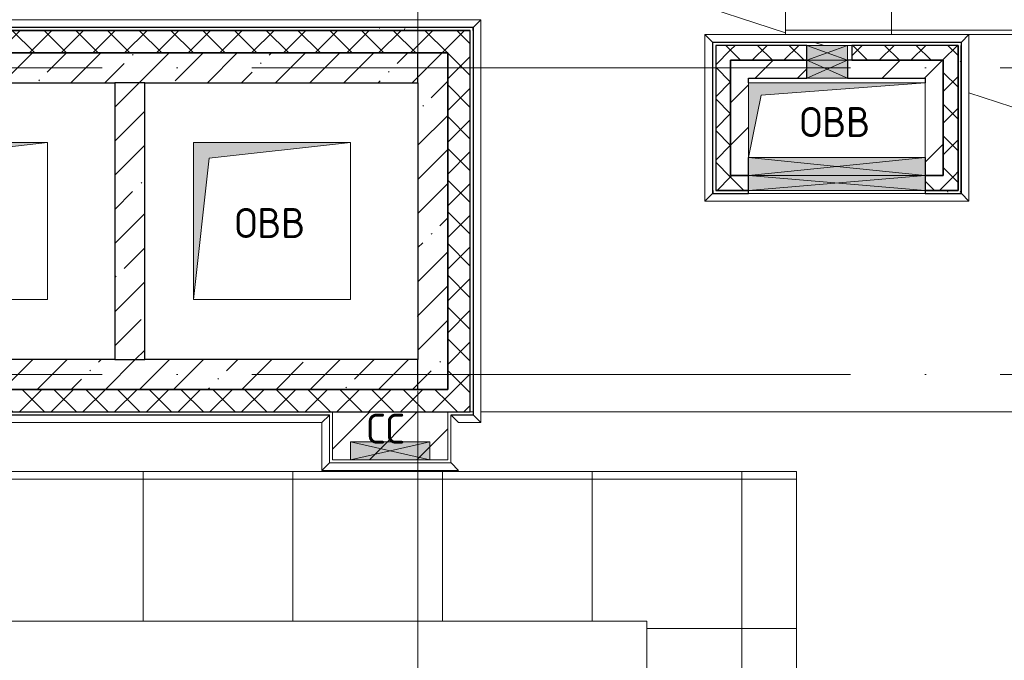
# Model space of a CAD drawing. Header units: millimetres. Extents: x -30540 to 150652, y -11730 to 123410.
# Tile 22 of 113: x -7825 to -1246, y 75789 to 80072. Entities that reach past the tile are written whole.
import ezdxf

# ---------------------------------------------------------------- set-up
doc = ezdxf.new("R2010")
doc.units = ezdxf.units.MM
doc.linetypes.add('ADSK_Линия сетки', pattern=[5000, 4000, -500, 0, -500])
for name, color, linetype, lineweight in [('A-____-NOTE-TEXT', 7, 'Continuous', 18), ('A-FLOR-____-OTLN', 7, 'Continuous', 18), ('A-FLOR-____-PATT', 7, 'Continuous', 18), ('A-GENM-____-OTLN', 7, 'Continuous', 18), ('A-GLAZ-____-MCUT', 7, 'Continuous', 9), ('A-GLAZ-____-OTLN', 7, 'Continuous', 18), ('A-ROOF-____-OTLN', 7, 'Continuous', 18), ('A-ROOF-____-PATT', 7, 'Continuous', 18), ('A-WALL-____-MCUT', 7, 'Continuous', 40), ('A-WALL-____-OTLN', 7, 'Continuous', 18), ('A-WALL-____-PATT', 7, 'Continuous', 40), ('I-WALL-____-MCUT', 7, 'Continuous', 40), ('I-WALL-____-OTLN', 7, 'Continuous', 18), ('M-EQPM-____-OTLN', 7, 'Continuous', 18), ('S-GRID-____-OTLN', 7, 'Continuous', 9)]:
    doc.layers.add(name, color=color, linetype=linetype, lineweight=lineweight)
doc.styles.add('GOST Common', font='GOST_Common.ttf', dxfattribs={"height": 200})
pattern_1 = [(45, (0, 0), (-228.0985, 228.0985), []), (45, (228.1, 0), (-228.0985, 228.0985), [403.225, -80.645, 6.706, -73.939])]
pattern_2 = [(45, (0, 0), (-106.06602, 106.06602), []), (135, (0, 0), (-106.06602, -106.06602), [])]
pattern_3 = [(45, (0, 0), (-424.264, 424.264), []), (45, (0, 282.8), (-424.264, 424.264), [])]
pattern_4 = [(0, (0, 0), (406.4, 101.6), [6.706, -298.094, 6.706, -298.094, -1625.6]), (0, (0, 0), (406.4, 101.6), [-609.6, 6.706, -602.894, 6.706, -298.094, -711.2]), (0, (0, 0), (406.4, 101.6), [-1524, 6.706, -196.494, 6.706, -501.294]), (120, (152.4, 50.8), (-291.18818, 301.15272), [6.706, -298.094, 6.706, -298.094, -1625.6]), (120, (152.4, 50.8), (-291.18818, 301.15272), [-609.6, 6.706, -602.894, 6.706, -298.094, -711.2]), (120, (152.4, 50.8), (-291.18818, 301.15272), [-1524, 6.706, -196.494, 6.706, -501.294]), (240, (203.2, 254), (-115.21182, -402.75272), [6.706, -298.094, 6.706, -298.094, -1625.6]), (240, (203.2, 254), (-115.21182, -402.75272), [-609.6, 6.706, -602.894, 6.706, -298.094, -711.2]), (240, (203.2, 254), (-115.21182, -402.75272), [-1524, 6.706, -196.494, 6.706, -501.294])]

# ---------------------------------------------------------------- blocks, each defined once
blk = doc.blocks.new('АР_Канал вертикальный прямоугольный - ОВВ-9098813-Кровля ЭЛ')
at = {"layer": 'M-EQPM-____-OTLN', "lineweight": 13, "true_color": 0xe2e2e2}
blk.add_hatch(color=254, dxfattribs=at).paths.add_polyline_path([(-525, -525), (-420, 420), (525, 525), (-525, 525)])
at = {"layer": 'M-EQPM-____-OTLN', "color": 253, "lineweight": 13, "true_color": 0xaaaaaa}
for p, q in [((525, 525), (-525, 525)), ((-525, 525), (-525, -525)), ((525, 525), (-525, 525)), ((-525, 525), (-525, -525)), ((-525, -525), (-525, 525)), ((-525, 525), (525, 525)), ((-420, 420), (525, 525)), ((-420, 420), (525, 525)), ((525, -525), (525, 525)), ((525, 525), (525, -525)), ((-525, -525), (-420, 420)), ((-525, -525), (-420, 420)), ((-525, -525), (525, -525)), ((525, -525), (-525, -525))]:
    blk.add_line(p, q, dxfattribs=at)
blk = doc.blocks.new('АР_Отверстие прямоугольное - ОВВ-7984587-Кровля ЭЛ')
at = {"layer": 'A-GLAZ-____-OTLN', "lineweight": 13, "true_color": 0xf0f0f0}
blk.add_hatch(color=7, dxfattribs=at).paths.add_polyline_path([(715, -60), (715, 60), (-465, 60), (-465, -60), (-395.2, -60)])
at = {"layer": 'A-GLAZ-____-MCUT', "color": 253, "lineweight": 15, "true_color": 0xaaaaaa}
for p, q in [((-465, 60), (-465, -60)), ((715, 60), (715, -60))]:
    blk.add_line(p, q, dxfattribs=at)
at = {"layer": 'A-GLAZ-____-OTLN', "color": 253, "lineweight": 5, "true_color": 0xaaaaaa}
for p, q in [((715, 60), (-465, -60)), ((-465, 60), (715, -60))]:
    blk.add_line(p, q, dxfattribs=at)
at = {"layer": 'A-GLAZ-____-OTLN', "color": 253, "lineweight": 13, "true_color": 0xaaaaaa}
for p, q in [((715, 60), (-465, 60)), ((-465, 60), (-465, -60)), ((715, -60), (715, 60)), ((-465, -60), (715, -60))]:
    blk.add_line(p, q, dxfattribs=at)
blk = doc.blocks.new('АР_Отверстие прямоугольное - ОВВ-7976082-Кровля ЭЛ')
at = {"layer": 'A-GLAZ-____-OTLN', "lineweight": 13, "true_color": 0xf0f0f0}
blk.add_hatch(color=7, dxfattribs=at).paths.add_polyline_path([(-10, 60), (-10, -60), (260, -60), (260, 60)])
at = {"layer": 'A-GLAZ-____-MCUT', "color": 253, "lineweight": 15, "true_color": 0xaaaaaa}
for p, q in [((-10, 60), (-10, -60)), ((260, 60), (260, -60))]:
    blk.add_line(p, q, dxfattribs=at)
at = {"layer": 'A-GLAZ-____-OTLN', "color": 253, "lineweight": 5, "true_color": 0xaaaaaa}
for p, q in [((260, 60), (-10, -60)), ((-10, 60), (260, -60))]:
    blk.add_line(p, q, dxfattribs=at)
at = {"layer": 'A-GLAZ-____-OTLN', "color": 253, "lineweight": 13, "true_color": 0xaaaaaa}
for p, q in [((260, 60), (-10, 60)), ((-10, 60), (-10, -60)), ((260, -60), (260, 60)), ((-10, -60), (260, -60))]:
    blk.add_line(p, q, dxfattribs=at)
blk = doc.blocks.new('АР_Отверстие прямоугольное - ОВВ-7984624-Кровля ЭЛ')
at = {"layer": 'A-GLAZ-____-OTLN', "lineweight": 13, "true_color": 0xf0f0f0}
blk.add_hatch(color=7, dxfattribs=at).paths.add_polyline_path([(715, 50), (-465, 50), (-465, -50), (715, -50)])
at = {"layer": 'A-GLAZ-____-MCUT', "color": 253, "lineweight": 15, "true_color": 0xaaaaaa}
for p, q in [((-465, 50), (-465, -50)), ((715, 50), (715, -50))]:
    blk.add_line(p, q, dxfattribs=at)
at = {"layer": 'A-GLAZ-____-OTLN', "color": 253, "lineweight": 5, "true_color": 0xaaaaaa}
for p, q in [((715, 50), (-465, -50)), ((-465, 50), (715, -50))]:
    blk.add_line(p, q, dxfattribs=at)
at = {"layer": 'A-GLAZ-____-OTLN', "color": 253, "lineweight": 13, "true_color": 0xaaaaaa}
for p, q in [((715, 50), (-465, 50)), ((-465, 50), (-465, -50)), ((715, -50), (715, 50)), ((-465, -50), (715, -50))]:
    blk.add_line(p, q, dxfattribs=at)
blk = doc.blocks.new('АР_Отверстие прямоугольное - ОВВ-7976011-Кровля ЭЛ')
at = {"layer": 'A-GLAZ-____-OTLN', "lineweight": 13, "true_color": 0xf0f0f0}
blk.add_hatch(color=7, dxfattribs=at).paths.add_polyline_path([(260, 50), (-10, 50), (-10, -50), (260, -50)])
at = {"layer": 'A-GLAZ-____-MCUT', "color": 253, "lineweight": 15, "true_color": 0xaaaaaa}
for p, q in [((-10, 50), (-10, -50)), ((260, 50), (260, -50))]:
    blk.add_line(p, q, dxfattribs=at)
at = {"layer": 'A-GLAZ-____-OTLN', "color": 253, "lineweight": 5, "true_color": 0xaaaaaa}
for p, q in [((260, 50), (-10, -50)), ((-10, 50), (260, -50))]:
    blk.add_line(p, q, dxfattribs=at)
at = {"layer": 'A-GLAZ-____-OTLN', "color": 253, "lineweight": 13, "true_color": 0xaaaaaa}
for p, q in [((260, 50), (-10, 50)), ((-10, 50), (-10, -50)), ((260, -50), (260, 50)), ((-10, -50), (260, -50))]:
    blk.add_line(p, q, dxfattribs=at)
blk = doc.blocks.new('АР_Отверстие прямоугольное - ОВВ-8023089-Кровля ЭЛ')
at = {"layer": 'A-GLAZ-____-OTLN', "lineweight": 13, "true_color": 0xf0f0f0}
blk.add_hatch(color=7, dxfattribs=at).paths.add_polyline_path([(390, -60), (390, 60), (-140, 60), (-140, -60)])
at = {"layer": 'A-GLAZ-____-MCUT', "color": 253, "lineweight": 15, "true_color": 0xaaaaaa}
for p, q in [((-140, 60), (-140, -60)), ((390, 60), (390, -60))]:
    blk.add_line(p, q, dxfattribs=at)
at = {"layer": 'A-GLAZ-____-OTLN', "color": 253, "lineweight": 5, "true_color": 0xaaaaaa}
for p, q in [((390, 60), (-140, -60)), ((-140, 60), (390, -60))]:
    blk.add_line(p, q, dxfattribs=at)
at = {"layer": 'A-GLAZ-____-OTLN', "color": 253, "lineweight": 13, "true_color": 0xaaaaaa}
for p, q in [((390, 60), (-140, 60)), ((-140, 60), (-140, -60)), ((390, -60), (390, 60)), ((-140, -60), (390, -60))]:
    blk.add_line(p, q, dxfattribs=at)
blk = doc.blocks.new('АР_Канал вертикальный прямоугольный - ОВВ-7994374-Кровля ЭЛ')
at = {"layer": 'M-EQPM-____-OTLN', "lineweight": 13, "true_color": 0xe2e2e2}
blk.add_hatch(color=254, dxfattribs=at).paths.add_polyline_path([(-590, -250), (-506, 166), (590, 250), (-590, 250)])
at = {"layer": 'M-EQPM-____-OTLN', "color": 253, "lineweight": 13, "true_color": 0xaaaaaa}
for p, q in [((590, 250), (-590, 250)), ((-590, 250), (-590, -250)), ((590, 250), (-590, 250)), ((-590, 250), (-590, -250)), ((-590, -250), (-590, 250)), ((-590, 250), (590, 250)), ((-506, 166), (590, 250)), ((-506, 166), (590, 250)), ((590, -250), (590, 250)), ((590, 250), (590, -250)), ((-590, -250), (-506, 166)), ((-590, -250), (-506, 166)), ((-590, -250), (590, -250)), ((590, -250), (-590, -250))]:
    blk.add_line(p, q, dxfattribs=at)
blk = doc.blocks.new('_GM_Dt-St-D_Фартук гнутый из оцинкованной стали_Пристенный_Тип 1__c-верхняя кромка с отгибом_ - ФС-1_3_50х70У100-1_5_t__RAL7016-V20-Кровля ЭЛ')
at = {"layer": 'A-GENM-____-OTLN', "color": 253, "lineweight": 13, "true_color": 0xaaaaaa}
for p, q in [((0, 50), (1113, 50)), ((50, 0), (0, 50)), ((50, 0), (1063, 0)), ((50, 0), (50, -1.5)), ((1113, 50), (1063, 0)), ((1063, -1.5), (1063, 0)), ((71.5, -1.5), (1063, -1.5))]:
    blk.add_line(p, q, dxfattribs=at)
blk = doc.blocks.new('_GM_Dt-St-D_Фартук гнутый из оцинкованной стали_Пристенный_Тип 1__c-верхняя кромка с отгибом_ - ФС-1_3_50х70У100-1_5_t__RAL7016-V13-Кровля ЭЛ')
at = {"layer": 'A-GENM-____-OTLN', "color": 253, "lineweight": 13, "true_color": 0xaaaaaa}
for p, q in [((0, -50), (50, 0)), ((50, 1.5), (50, 0)), ((1063, 0), (50, 0)), ((1063, 1.5), (1041.5, 1.5)), ((1063, 0), (1063, 1.5)), ((1113, -50), (0, -50)), ((1063, 0), (1113, -50))]:
    blk.add_line(p, q, dxfattribs=at)
blk = doc.blocks.new('_GM_Dt-St-D_Фартук гнутый из оцинкованной стали_Пристенный_Тип 1__c-верхняя кромка с отгибом_ - ФС-1_3_50х70У100-1_5_t__RAL7016-8066119-Кровля ЭЛ')
at = {"layer": 'A-GENM-____-OTLN', "color": 253, "lineweight": 13, "true_color": 0xaaaaaa}
for p, q in [((0, 50), (1763, 50)), ((50, 0), (0, 50)), ((50, 0), (1713, 0)), ((50, 0), (50, -1.5)), ((1763, 50), (1713, 0)), ((1713, -1.5), (1713, 0))]:
    blk.add_line(p, q, dxfattribs=at)
blk = doc.blocks.new('_GM_Dt-St-D_Фартук гнутый из оцинкованной стали_Пристенный_Тип 1__c-верхняя кромка с отгибом_ - ФС-1_3_50х70У100-1_5_t__RAL7016-V22-Кровля ЭЛ')
at = {"layer": 'A-GENM-____-OTLN', "color": 253, "lineweight": 13, "true_color": 0xaaaaaa}
for p, q in [((50, 1.5), (50, 0)), ((1713, 1.5), (50, 1.5)), ((1713, 0), (50, 0)), ((1713, 0), (1713, 1.5)), ((1713, 0), (1763, -50)), ((0, -50), (50, 0)), ((1763, -50), (0, -50))]:
    blk.add_line(p, q, dxfattribs=at)
blk = doc.blocks.new('_GM_Dt-St-D_Фартук гнутый из оцинкованной стали_Пристенный_Тип 1__c-верхняя кромка с отгибом_ - ФС-1_3_50х70У100-1_5_t__RAL7016-9070707-Кровля ЭЛ')
at = {"layer": 'A-GENM-____-OTLN', "color": 253, "lineweight": 13, "true_color": 0xaaaaaa}
for p, q in [((0, 0), (50, 50)), ((0, 0), (7608.5, 0)), ((0, 0), (0, -1.5)), ((50, 50), (7608.5, 50)), ((0, -1.5), (7608.5, -1.5))]:
    blk.add_line(p, q, dxfattribs=at)
blk = doc.blocks.new('_GM_Dt-St-D_Фартук гнутый из оцинкованной стали_Пристенный_Тип 1__c-верхняя кромка с отгибом_ - ФС-1_3_50х70У100-1_5_t__RAL7016-8073413-Кровля ЭЛ')
at = {"layer": 'A-GENM-____-OTLN', "color": 253, "lineweight": 13, "true_color": 0xaaaaaa}
for p, q in [((50, 1.5), (50, 0)), ((2621.5, 1.5), (50, 1.5)), ((2643, 0), (50, 0)), ((2643, 0), (2643, 1.5)), ((2643, 0), (2693, -50)), ((0, -50), (50, 0)), ((2693, -50), (0, -50))]:
    blk.add_line(p, q, dxfattribs=at)
blk = doc.blocks.new('_GM_Dt-St-D_Фартук гнутый из оцинкованной стали_Пристенный_Тип 1__c-верхняя кромка с отгибом_ - ФС-1_3_50х70У100-1_5_t__RAL7016-8071627-Кровля ЭЛ')
at = {"layer": 'A-GENM-____-OTLN', "color": 253, "lineweight": 13, "true_color": 0xaaaaaa}
for p, q in [((0, -50), (50, 0)), ((50, 1.5), (50, 0)), ((8621.5, 0), (50, 0)), ((8621.5, -50), (0, -50))]:
    blk.add_line(p, q, dxfattribs=at)
blk = doc.blocks.new('_GM_Dt-St-D_Фартук гнутый из оцинкованной стали_Пристенный_Тип 1__c-верхняя кромка с отгибом_ - ФС-1_3_50х70У100-1_5_t__RAL7016-9070706-Кровля ЭЛ')
at = {"layer": 'A-GENM-____-OTLN', "color": 253, "lineweight": 13, "true_color": 0xaaaaaa}
for p, q in [((0, 50), (150, 50)), ((50, 0), (0, 50)), ((50, 0), (200, 0)), ((50, 0), (50, -1.5)), ((150, 50), (200, 0)), ((200, -1.5), (200, 0)), ((50, -1.5), (200, -1.5))]:
    blk.add_line(p, q, dxfattribs=at)
blk = doc.blocks.new('_GM_Dt-St-D_Фартук гнутый из оцинкованной стали_Пристенный_Тип 1__c-верхняя кромка с отгибом_ - ФС-1_3_50х70У100-1_5_t__RAL7016-9070708-Кровля ЭЛ')
at = {"layer": 'A-GENM-____-OTLN', "color": 253, "lineweight": 13, "true_color": 0xaaaaaa}
for p, q in [((0, 1.5), (0, 0)), ((298.5, 1.5), (0, 1.5)), ((320, 0), (0, 0)), ((50, -50), (0, 0)), ((320, 0), (320, 1.5)), ((320, 0), (370, -50)), ((370, -50), (50, -50))]:
    blk.add_line(p, q, dxfattribs=at)
blk = doc.blocks.new('_GM_Dt-St-D_Фартук гнутый из оцинкованной стали_Пристенный_Тип 1__c-верхняя кромка с отгибом_ - ФС-1_3_50х70У100-1_5_t__RAL7016-8072142-Кровля ЭЛ')
at = {"layer": 'A-GENM-____-OTLN', "color": 253, "lineweight": 13, "true_color": 0xaaaaaa}
for p, q in [((0, 50), (913, 50)), ((50, 0), (0, 50)), ((50, 0), (863, 0)), ((50, 0), (50, -1.5)), ((913, 50), (863, 0)), ((863, -1.5), (863, 0))]:
    blk.add_line(p, q, dxfattribs=at)
blk = doc.blocks.new('Наметкина 10_РД_АР_К1_отсоединено_rvt-1-Кровля ЭЛ')
at = {"layer": 'A-FLOR-____-PATT', "lineweight": 5, "true_color": 0xaaaaaa}
h = blk.add_hatch(dxfattribs=at)
h.set_pattern_fill('FP_7', color=253, style=0, pattern_type=2)
h.set_pattern_definition([(45, (0, 0), (-898.026, 898.026), []), (45, (317.5, 0), (0, 1796.051), []), (45, (-317.5, 0), (0, 1796.051), [])])
h.paths.add_polyline_path([(-5614.7, 77130), (-4964.7, 77130), (-4964.7, 77450), (-5734.7, 77450), (-5734.7, 77130)])
at = {"layer": 'A-ROOF-____-PATT', "lineweight": 5, "true_color": 0xd2d2d2}
h = blk.add_hatch(dxfattribs=at)
h.set_pattern_fill('FP_6', color=254, style=0, pattern_type=2)
h.set_pattern_definition([(0, (0, 0), (0, 1000), []), (90, (0, 0), (-1000, 6e-14), [])])
h.paths.add_polyline_path([(-4928.5, 32164), (8725.3, 32164), (8725.3, 43350), (935.3, 43350), (935.3, 54289), (-1644.7, 54289), (-1644.7, 60150), (-464.7, 60150), (-464.7, 69650), (1013.8, 69650), (1012.3, 81278.5), (-1636.2, 81278.5), (-1636.2, 86641.5), (-564.7, 86641.5), (-564.7, 91950), (655.3, 91950), (655.3, 88074), (1555.3, 88074), (1555.3, 91850), (4135.3, 91850), (4135.3, 88074), (5035.3, 88074), (5035.3, 92950), (-11844.7, 92950), (-11844.7, 87234), (-10944.7, 87234), (-10944.7, 91950), (-8944.7, 91950), (-8944.7, 89950), (-8964.7, 89950), (-8964.7, 81980), (-13264.7, 81980), (-13264.7, 80980), (-7964.7, 80980), (-7964.7, 86374), (-6114.7, 86374), (-6114.7, 91950), (-1664.7, 91950), (-1664.7, 87470), (-2464.7, 87470), (-2464.7, 85540), (-4939.3, 85540), (-4939.3, 83313.9), (-4582.2, 83520), (-4577.2, 83511.3), (-4939.3, 83302.3), (-4939.3, 83171.5), (-3443.5, 83171.5), (-4032.2, 83511.3), (-4027.2, 83520), (-3423.5, 83171.5), (-2708.2, 83170), (-2708.2, 79971.5), (113.8, 79971.5), (113.8, 79650), (135.3, 79650), (135.3, 79350), (113.8, 79350), (113.8, 72890), (-2634.7, 72890), (-2634.7, 77050), (-12364.7, 77050), (-12364.7, 60150), (-3984.5, 60150), (-3984.5, 61050), (-11464.7, 61050), (-11464.7, 66650), (-10005.7, 66650), (-10005.7, 67499.8), (-9905.7, 67499.8), (-9905.7, 66650), (-8064.7, 66650), (-8064.7, 71650), (-8964.7, 71650), (-8964.7, 67650), (-11464.7, 67650), (-11464.7, 76050), (-3634.7, 76050), (-3634.7, 71890), (-1464.7, 71890), (-1464.7, 61050), (-3884.5, 61050), (-3884.5, 60150), (-2644.7, 60150), (-2644.7, 56441.5), (-2423.2, 56439.9), (-2423.2, 55268.5), (-2644.7, 55268.5), (-2644.7, 54289), (-3224.7, 54289), (-3224.3, 49541.5), (-2224.7, 49541.5), (-2224.7, 53389), (-164.7, 53389), (-164.7, 43954), (-5124.7, 43954), (-5123.2, 43431.5), (-5073.2, 43431.5), (-5073.2, 41668.5), (-5124.7, 41668.5), (-5124.7, 40650), (-3749.7, 40650), (-3749.7, 42500), (-3326.2, 42500), (-3304.7, 42521.5), (5456.8, 42521.5), (5456.8, 42500), (7825.3, 42500), (7825.3, 33064), (-5614.7, 33064), (-5614.7, 35439), (-2114.7, 35439), (-2114.7, 36339), (-6514.7, 36339), (-6514.7, 33064), (-11464.7, 33064), (-11464.7, 38676.9), (-8114.7, 38676.9), (-8114.7, 39950), (-11064.7, 39950), (-11062.7, 41950), (-8114.7, 41949), (-8114.7, 46108.5), (-5124.7, 46108.5), (-5124.7, 43980), (-4214.7, 43980), (-4214.7, 47208.5), (-6206.2, 47208.5), (-6206.2, 47964), (-9014.7, 47964), (-9015.7, 42949), (-11464.7, 42949), (-11464.7, 55136), (-12364.7, 55136), (-12364.7, 32164)])
at = {"layer": 'A-WALL-____-PATT', "lineweight": 5, "true_color": 0xaaaaaa}
h = blk.add_hatch(dxfattribs=at)
h.set_pattern_fill('FP_8', color=253, style=0, pattern_type=2)
h.set_pattern_definition(pattern_4)
h.paths.add_polyline_path([(-4794.7, 80000), (-4794.7, 80020), (-11184.7, 80020), (-11184.7, 80000), (-4814.7, 80000)])
h = blk.add_hatch(dxfattribs=at)
h.set_pattern_fill('FP_3', color=253, style=0, pattern_type=2)
h.set_pattern_definition(pattern_2)
h.paths.add_polyline_path([(-4964.7, 79850), (-4964.7, 80000), (-11164.7, 80000), (-11164.7, 79850), (-6972.1, 79850)])
h = blk.add_hatch(dxfattribs=at)
h.set_pattern_fill('FP_3', color=253, style=0, pattern_type=2)
h.set_pattern_definition(pattern_2)
h.paths.add_polyline_path([(-4964.7, 77450), (-4814.7, 77450), (-4814.7, 80000), (-4964.7, 80000), (-4964.7, 77600)])
h = blk.add_hatch(dxfattribs=at)
h.set_pattern_fill('FP_3', color=253, style=0, pattern_type=2)
h.set_pattern_definition(pattern_2)
h.paths.add_polyline_path([(-3074.7, 78930), (-3074.7, 79900), (-3174.7, 79900), (-3174.7, 78930)])
h = blk.add_hatch(dxfattribs=at)
h.set_pattern_fill('FP_3', color=253, style=0, pattern_type=2)
h.set_pattern_definition(pattern_2)
h.paths.add_polyline_path([(-1554.7, 79800), (-1554.7, 79900), (-2264.7, 79900), (-2264.7, 79800), (-1654.7, 79800)])
h.paths.add_polyline_path([(-2564.7, 79800), (-2564.7, 79900), (-3074.7, 79900), (-3074.7, 79800), (-2884.9, 79800)])
h = blk.add_hatch(dxfattribs=at)
h.set_pattern_fill('FP_8', color=253, style=0, pattern_type=2)
h.set_pattern_definition(pattern_4)
h.paths.add_polyline_path([(-1534.7, 78930), (-1534.7, 79900), (-1554.7, 79900), (-1554.7, 78930)])
h = blk.add_hatch(dxfattribs=at)
h.set_pattern_fill('FP_1', color=253, style=0, pattern_type=2)
h.set_pattern_definition(pattern_1)
h.paths.add_polyline_path([(-6972.1, 79650), (-5164.7, 79650), (-5164.7, 79850), (-13564.7, 79850), (-13564.7, 79650), (-6989.7, 79650)])
h = blk.add_hatch(dxfattribs=at)
h.set_pattern_fill('FP_1', color=253, style=0, pattern_type=2)
h.set_pattern_definition(pattern_1)
h.paths.add_polyline_path([(-5164.7, 77600), (-4964.7, 77600), (-4964.7, 79850), (-5164.7, 79850), (-5164.7, 77800)])
h = blk.add_hatch(dxfattribs=at)
h.set_pattern_fill('FP_2', color=253, style=0, pattern_type=2)
h.set_pattern_definition(pattern_3)
h.paths.add_polyline_path([(-1654.7, 79680), (-1654.7, 79800), (-2294.7, 79800), (-2294.7, 79680), (-1774.7, 79680)])
h.paths.add_polyline_path([(-2564.7, 79680), (-2564.7, 79800), (-3074.7, 79800), (-3074.7, 79680), (-2884.9, 79680)])
h = blk.add_hatch(dxfattribs=at)
h.set_pattern_fill('FP_3', color=253, style=0, pattern_type=2)
h.set_pattern_definition(pattern_2)
h.paths.add_polyline_path([(-1554.7, 79030), (-1554.7, 79800), (-1654.7, 79800), (-1654.7, 79030)])
h = blk.add_hatch(dxfattribs=at)
h.set_pattern_fill('FP_2', color=253, style=0, pattern_type=2)
h.set_pattern_definition(pattern_3)
h.paths.add_polyline_path([(-3074.7, 79150), (-2954.7, 79150), (-2954.7, 79680), (-3074.7, 79680), (-3074.7, 79566)])
h = blk.add_hatch(dxfattribs=at)
h.set_pattern_fill('FP_2', color=253, style=0, pattern_type=2)
h.set_pattern_definition(pattern_3)
h.paths.add_polyline_path([(-1774.7, 79150), (-1654.7, 79150), (-1654.7, 79680), (-1774.7, 79680), (-1774.7, 79566)])
h = blk.add_hatch(dxfattribs=at)
h.set_pattern_fill('FP_1', color=253, style=0, pattern_type=2)
h.set_pattern_definition(pattern_1)
h.paths.add_polyline_path([(-6989.7, 77800), (-6989.7, 79650), (-7189.7, 79650), (-7189.7, 77800)])
h = blk.add_hatch(dxfattribs=at)
h.set_pattern_fill('FP_2', color=253, style=0, pattern_type=2)
h.set_pattern_definition(pattern_3)
h.paths.add_polyline_path([(-1654.7, 79030), (-1654.7, 79150), (-1774.7, 79150), (-1774.7, 79030)])
h.paths.add_polyline_path([(-3074.7, 79030), (-2954.7, 79030), (-2954.7, 79150), (-3074.7, 79150)])
h = blk.add_hatch(dxfattribs=at)
h.set_pattern_fill('FP_3', color=253, style=0, pattern_type=2)
h.set_pattern_definition(pattern_2)
h.paths.add_polyline_path([(-1554.7, 78930), (-1554.7, 79030), (-1774.7, 79030), (-1774.7, 78930)])
h.paths.add_polyline_path([(-2954.7, 78930), (-2954.7, 79030), (-3074.7, 79030), (-3074.7, 78930)])
h = blk.add_hatch(dxfattribs=at)
h.set_pattern_fill('FP_8', color=253, style=0, pattern_type=2)
h.set_pattern_definition(pattern_4)
h.paths.add_polyline_path([(-1534.7, 78910), (-1534.7, 78930), (-1774.7, 78930), (-1774.7, 78910)])
h.paths.add_polyline_path([(-2954.7, 78910), (-2954.7, 78930), (-3194.7, 78930), (-3194.7, 78910)])
h = blk.add_hatch(dxfattribs=at)
h.set_pattern_fill('FP_1', color=253, style=0, pattern_type=2)
h.set_pattern_definition(pattern_1)
h.paths.add_polyline_path([(-5164.7, 77600), (-5164.7, 77800), (-13564.7, 77800), (-13564.7, 77600), (-9015.7, 77600)])
h = blk.add_hatch(dxfattribs=at)
h.set_pattern_fill('FP_3', color=253, style=0, pattern_type=2)
h.set_pattern_definition(pattern_2)
h.paths.add_polyline_path([(-4964.7, 77450), (-4964.7, 77600), (-11239.7, 77600), (-11239.7, 77450), (-9015.7, 77450)])
at = {"layer": 'A-FLOR-____-OTLN', "color": 253, "lineweight": 13, "true_color": 0xaaaaaa}
for p, q in [((-5734.7, 77450), (-5734.7, 77130)), ((-4964.7, 77130), (-4964.7, 77450)), ((-5734.7, 77130), (-5614.7, 77130)), ((-5614.7, 77130), (-5084.7, 77130)), ((-5084.7, 77130), (-4964.7, 77130))]:
    blk.add_line(p, q, dxfattribs=at)
at = {"layer": 'A-ROOF-____-OTLN', "color": 253, "lineweight": 13, "true_color": 0xaaaaaa}
for p, q in [((-2708.2, 81278.5), (-2708.2, 79971.5)), ((-2708.2, 79984.2), (-5964.7, 81050)), ((-1483.2, 79971.5), (113.8, 79971.5)), ((-2450.8, 79900), (-2511.9, 79920)), ((-1774.7, 79678.7), (-1778.6, 79680)), ((113.8, 79060.7), (-1483.2, 79583.3)), ((-4794.7, 77450), (-4814.7, 77450)), ((-4814.7, 77450), (-4794.7, 77450)), ((113.8, 77450), (-4743.2, 77450)), ((-4743.2, 77450), (113.8, 77450)), ((-2634.7, 77050), (-12364.7, 77050)), ((-2634.7, 72890), (-2634.7, 77050)), ((-11464.7, 76050), (-3634.7, 76050)), ((-3634.7, 76050), (-3634.7, 71890))]:
    blk.add_line(p, q, dxfattribs=at)
at = {"layer": 'A-WALL-____-MCUT', "color": 253, "lineweight": 30, "true_color": 0xaaaaaa}
for p, q in [((-4794.7, 80020), (-11184.7, 80020)), ((-11184.7, 80000), (-4814.7, 80000)), ((-4964.7, 80000), (-11164.7, 80000)), ((-4814.7, 80000), (-4964.7, 80000)), ((-4814.7, 77450), (-4814.7, 80000)), ((-4794.7, 80000), (-4794.7, 80020)), ((-3174.7, 79900), (-3174.7, 78930)), ((-3074.7, 79900), (-3174.7, 79900)), ((-2564.7, 79900), (-3074.7, 79900)), ((-2564.7, 79800), (-2564.7, 79900)), ((-1554.7, 79900), (-2264.7, 79900)), ((-2264.7, 79900), (-2264.7, 79800)), ((-1554.7, 79800), (-1554.7, 79900)), ((-1554.7, 79900), (-1554.7, 78930)), ((-1534.7, 78930), (-1534.7, 79900)), ((-5164.7, 79850), (-13364.7, 79850)), ((-11164.7, 79850), (-4964.7, 79850)), ((-5164.7, 79650), (-5164.7, 79850)), ((-4964.7, 79850), (-5164.7, 79850)), ((-4964.7, 77600), (-4964.7, 79850)), ((-4964.7, 79850), (-4964.7, 77600)), ((-3074.7, 79030), (-3074.7, 79800)), ((-3074.7, 79800), (-2564.7, 79800)), ((-2264.7, 79800), (-1654.7, 79800)), ((-1654.7, 79800), (-1654.7, 79030)), ((-1554.7, 79030), (-1554.7, 79800)), ((-9014.7, 79650), (-7189.7, 79650)), ((-7189.7, 79650), (-7189.7, 77800)), ((-6989.7, 79650), (-7189.7, 79650)), ((-6989.7, 79650), (-5164.7, 79650)), ((-6989.7, 77800), (-6989.7, 79650)), ((-5164.7, 79650), (-5164.7, 77800)), ((-2954.7, 79030), (-3074.7, 79030)), ((-2954.7, 78930), (-2954.7, 79030)), ((-1654.7, 79030), (-1774.7, 79030)), ((-1774.7, 79030), (-1774.7, 78930)), ((-1554.7, 78930), (-1554.7, 79030)), ((-3194.7, 78930), (-3194.7, 78910)), ((-3194.7, 78910), (-2954.7, 78910)), ((-3174.7, 78930), (-3074.7, 78930)), ((-2954.7, 78930), (-3174.7, 78930)), ((-3074.7, 78930), (-2954.7, 78930)), ((-2954.7, 78910), (-2954.7, 78930)), ((-1774.7, 78930), (-1554.7, 78930)), ((-1554.7, 78930), (-1774.7, 78930)), ((-1774.7, 78930), (-1774.7, 78910)), ((-1774.7, 78910), (-1534.7, 78910)), ((-1534.7, 78910), (-1534.7, 78930)), ((-7189.7, 77800), (-9014.7, 77800)), ((-7189.7, 77800), (-6989.7, 77800)), ((-5164.7, 77800), (-6989.7, 77800)), ((-5164.7, 77600), (-5164.7, 77800)), ((-13364.7, 77600), (-5164.7, 77600)), ((-4964.7, 77600), (-11239.7, 77600)), ((-5164.7, 77600), (-4964.7, 77600)), ((-11239.7, 77450), (-4964.7, 77450)), ((-4964.7, 77450), (-4814.7, 77450))]:
    blk.add_line(p, q, dxfattribs=at)
at = {"layer": 'A-WALL-____-OTLN', "color": 253, "lineweight": 13, "true_color": 0xaaaaaa}
for p, q in [((-2564.7, 79900), (-2294.7, 79900)), ((-2294.7, 79900), (-2264.7, 79900)), ((-2294.7, 79800), (-2564.7, 79800)), ((-2954.7, 79030), (-1774.7, 79030)), ((-2884.9, 78930), (-2954.7, 78930)), ((-2954.7, 78930), (-2954.7, 78910)), ((-2954.7, 78930), (-1774.7, 78930)), ((-1774.7, 78910), (-2954.7, 78910)), ((-1774.7, 78930), (-1774.7, 78910)), ((-4964.7, 77130), (-4964.7, 77450)), ((-4944.7, 77430), (-4944.7, 77110)), ((-5754.7, 77130), (-5754.7, 77110)), ((-4964.7, 77110), (-5754.7, 77110)), ((-5734.7, 77130), (-5614.7, 77130)), ((-5614.7, 77130), (-5084.7, 77130)), ((-5084.7, 77130), (-4964.7, 77130)), ((-4964.7, 77110), (-4944.7, 77110))]:
    blk.add_line(p, q, dxfattribs=at)
at = {"layer": 'I-WALL-____-MCUT', "color": 253, "lineweight": 30, "true_color": 0xaaaaaa}
for p, q in [((-2564.7, 79800), (-3074.7, 79800)), ((-3074.7, 79800), (-3074.7, 79680)), ((-2564.7, 79680), (-2564.7, 79800)), ((-1654.7, 79800), (-2294.7, 79800)), ((-2294.7, 79800), (-2294.7, 79680)), ((-1654.7, 79680), (-1654.7, 79800)), ((-3074.7, 79680), (-3074.7, 79150)), ((-2954.7, 79680), (-2564.7, 79680)), ((-2954.7, 79650), (-2954.7, 79680)), ((-2294.7, 79680), (-1774.7, 79680)), ((-1774.7, 79680), (-1774.7, 79650)), ((-1654.7, 79150), (-1654.7, 79680)), ((-3074.7, 79150), (-3074.7, 79030)), ((-2954.7, 79030), (-2954.7, 79150)), ((-1774.7, 79150), (-1774.7, 79030)), ((-1654.7, 79030), (-1654.7, 79150)), ((-3074.7, 79030), (-2954.7, 79030)), ((-1774.7, 79030), (-1654.7, 79030))]:
    blk.add_line(p, q, dxfattribs=at)
at = {"layer": 'I-WALL-____-OTLN', "color": 253, "lineweight": 13, "true_color": 0xaaaaaa}
for p, q in [((-2564.7, 79800), (-2294.7, 79800)), ((-2294.7, 79680), (-2564.7, 79680)), ((-1774.7, 79030), (-1774.7, 79150)), ((-1774.7, 79030), (-2954.7, 79030))]:
    blk.add_line(p, q, dxfattribs=at)
at = {"layer": 'A-GENM-____-OTLN', "color": 254, "lineweight": 13, "true_color": 0xd4d4d4}
for name, p, rotation in [('_GM_Dt-St-D_Фартук гнутый из оцинкованной стали_Пристенный_Тип 1__c-верхняя кромка с отгибом_ - ФС-1_3_50х70У100-1_5_t__RAL7016-8071627-Кровля ЭЛ', (-4743.2, 80021.5), 180), ('_GM_Dt-St-D_Фартук гнутый из оцинкованной стали_Пристенный_Тип 1__c-верхняя кромка с отгибом_ - ФС-1_3_50х70У100-1_5_t__RAL7016-8073413-Кровля ЭЛ', (-4793.2, 77378.5), 89.99999999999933), ('_GM_Dt-St-D_Фартук гнутый из оцинкованной стали_Пристенный_Тип 1__c-верхняя кромка с отгибом_ - ФС-1_3_50х70У100-1_5_t__RAL7016-V20-Кровля ЭЛ', (-3196.2, 78858.5), 89.99999999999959), ('_GM_Dt-St-D_Фартук гнутый из оцинкованной стали_Пристенный_Тип 1__c-верхняя кромка с отгибом_ - ФС-1_3_50х70У100-1_5_t__RAL7016-V22-Кровля ЭЛ', (-1483.2, 79921.5), 180), ('_GM_Dt-St-D_Фартук гнутый из оцинкованной стали_Пристенный_Тип 1__c-верхняя кромка с отгибом_ - ФС-1_3_50х70У100-1_5_t__RAL7016-V13-Кровля ЭЛ', (-1533.2, 78858.5), 89.99999999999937), ('_GM_Dt-St-D_Фартук гнутый из оцинкованной стали_Пристенный_Тип 1__c-верхняя кромка с отгибом_ - ФС-1_3_50х70У100-1_5_t__RAL7016-8066119-Кровля ЭЛ', (-1483.2, 78908.5), 180), ('_GM_Dt-St-D_Фартук гнутый из оцинкованной стали_Пристенный_Тип 1__c-верхняя кромка с отгибом_ - ФС-1_3_50х70У100-1_5_t__RAL7016-9070707-Кровля ЭЛ', (-5756.2, 77428.5), 180), ('_GM_Dt-St-D_Фартук гнутый из оцинкованной стали_Пристенный_Тип 1__c-верхняя кромка с отгибом_ - ФС-1_3_50х70У100-1_5_t__RAL7016-9070708-Кровля ЭЛ', (-5756.2, 77428.5), 269.9999999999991), ('_GM_Dt-St-D_Фартук гнутый из оцинкованной стали_Пристенный_Тип 1__c-верхняя кромка с отгибом_ - ФС-1_3_50х70У100-1_5_t__RAL7016-9070706-Кровля ЭЛ', (-4743.2, 77428.5), 180), ('_GM_Dt-St-D_Фартук гнутый из оцинкованной стали_Пристенный_Тип 1__c-верхняя кромка с отгибом_ - ФС-1_3_50х70У100-1_5_t__RAL7016-8072142-Кровля ЭЛ', (-4893.2, 77108.5), 180)]:
    blk.add_blockref(name, p, dxfattribs=dict(at, rotation=rotation))
at = {"layer": 'A-GLAZ-____-OTLN', "color": 254, "lineweight": 13, "true_color": 0xd4d4d4}
for name, p in [('АР_Отверстие прямоугольное - ОВВ-7976011-Кровля ЭЛ', (-2554.7, 79850)), ('АР_Отверстие прямоугольное - ОВВ-7984587-Кровля ЭЛ', (-2489.7, 79090)), ('АР_Отверстие прямоугольное - ОВВ-8023089-Кровля ЭЛ', (-5474.7, 77190))]:
    blk.add_blockref(name, p, dxfattribs=at)
at = {"layer": 'A-GLAZ-____-OTLN', "color": 254, "lineweight": 13, "true_color": 0xd4d4d4, "rotation": 180}
for name, p in [('АР_Отверстие прямоугольное - ОВВ-7976082-Кровля ЭЛ', (-2304.7, 79740)), ('АР_Отверстие прямоугольное - ОВВ-7984624-Кровля ЭЛ', (-2239.7, 78980))]:
    blk.add_blockref(name, p, dxfattribs=at)
at = {"layer": 'M-EQPM-____-OTLN', "color": 254, "lineweight": 13, "true_color": 0xd4d4d4}
for name, p in [('АР_Канал вертикальный прямоугольный - ОВВ-7994374-Кровля ЭЛ', (-2364.7, 79400)), ('АР_Канал вертикальный прямоугольный - ОВВ-9098813-Кровля ЭЛ', (-8164.7, 78725)), ('АР_Канал вертикальный прямоугольный - ОВВ-9098813-Кровля ЭЛ', (-6139.7, 78725))]:
    blk.add_blockref(name, p, dxfattribs=at)
at = {"layer": 'A-____-NOTE-TEXT', "color": 253, "lineweight": 5, "true_color": 0xaaaaaa, "char_height": 200, "attachment_point": 1, "style": 'GOST Common'}
for s, insert, width in [('ОВВ', (-2612.9, 79487.2), 609.282), ('ОВВ', (-6387.9, 78812.2), 609.282), ('СС', (-5506.9, 77437.2), 352.742)]:
    blk.add_mtext(s, dxfattribs=dict(at, insert=insert, width=width))

msp = doc.modelspace()

# ---------------------------------------------------------------- linework, layer by layer
at = {"layer": 'S-GRID-____-OTLN', "color": 253, "linetype": 'ADSK_Линия сетки', "true_color": 0xaaaaaa}
for p, q in [((-5164.7, 23589.3), (-5164.7, 98105.9)), ((17726.8, 79750), (-28904.3, 79750)), ((17726.8, 77700), (-28904.3, 77700))]:
    msp.add_line(p, q, dxfattribs=at)

# ---------------------------------------------------------------- block references
at = {"lineweight": 5}
msp.add_blockref('Наметкина 10_РД_АР_К1_отсоединено_rvt-1-Кровля ЭЛ', (0, 0), dxfattribs=at)

doc.saveas('drawing.dxf')
